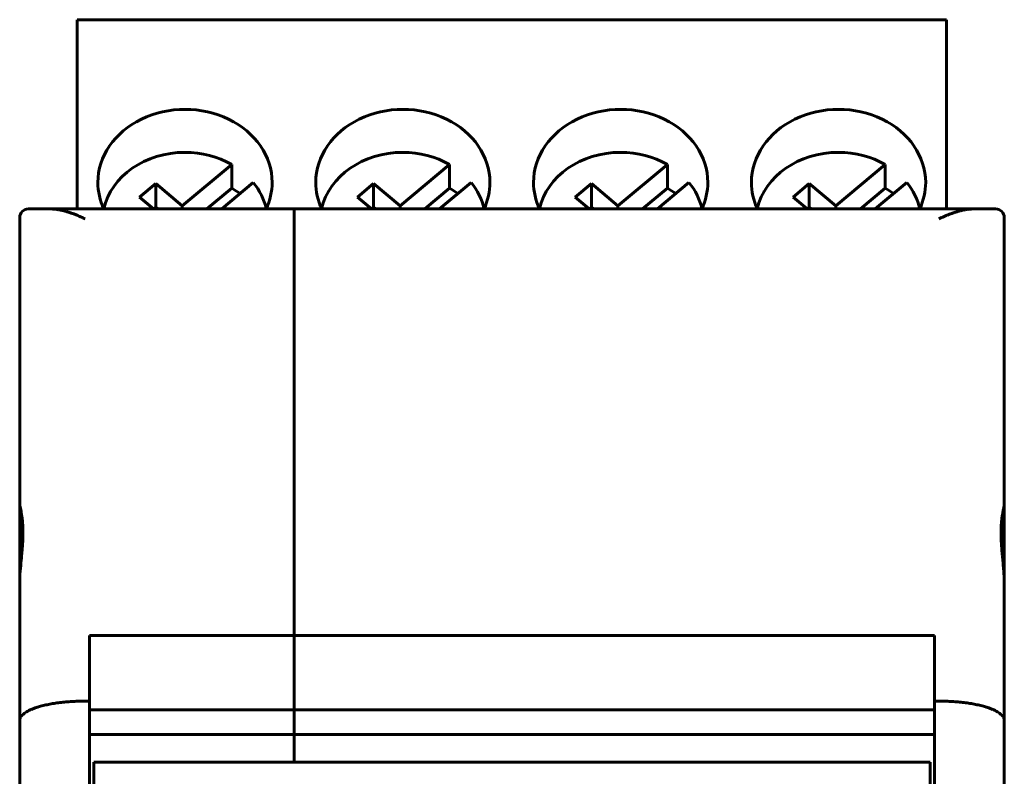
# Model space of a CAD drawing. Header units: millimetres. Extents: x -14 to 16, y -52 to 56.
# Tile 8 of 8: x -7 to 16, y 39 to 56. Entities that reach past the tile are written whole.
import ezdxf

# ---------------------------------------------------------------- set-up
doc = ezdxf.new("R2010")
doc.units = ezdxf.units.MM
doc.linetypes.add('K5LT32780', pattern=[0])

msp = doc.modelspace()

# ---------------------------------------------------------------- linework, layer by layer
at = {"color": 150, "linetype": 'K5LT32780', "lineweight": 60, "true_color": 0x0080ff}
for p, q in [((-5.77, 55.899), (14.18, 55.899)), ((-5.77, 55.808), (-5.77, 55.899)), ((14.18, 55.808), (14.18, 55.899)), ((-5.77, 55.808), (-5.77, 51.553)), ((14.18, 55.808), (14.18, 51.553)), ((-2.224, 52.575), (-3.357, 51.624)), ((-2.224, 52.03), (-2.224, 52.575)), ((2.776, 52.575), (1.643, 51.624)), ((2.776, 52.03), (2.776, 52.575)), ((7.776, 52.575), (6.643, 51.624)), ((7.776, 52.03), (7.776, 52.575)), ((12.776, 52.575), (11.643, 51.624)), ((12.776, 52.03), (12.776, 52.575)), ((-3.968, 52.137), (-4.34, 51.825)), ((-3.357, 51.624), (-3.968, 52.137)), ((-3.968, 52.137), (-3.968, 51.593)), ((-2.792, 51.553), (-2.224, 52.03)), ((-2.451, 51.553), (-1.729, 52.159)), ((1.032, 52.137), (0.66, 51.825)), ((1.643, 51.624), (1.032, 52.137)), ((1.032, 52.137), (1.032, 51.593)), ((2.208, 51.553), (2.776, 52.03)), ((2.549, 51.553), (3.271, 52.159)), ((6.032, 52.137), (5.66, 51.825)), ((6.032, 52.137), (6.032, 51.593)), ((6.643, 51.624), (6.032, 52.137)), ((7.208, 51.553), (7.776, 52.03)), ((7.549, 51.553), (8.271, 52.159)), ((11.032, 52.137), (10.66, 51.825)), ((11.643, 51.624), (11.032, 52.137)), ((11.032, 52.137), (11.032, 51.593)), ((12.208, 51.553), (12.776, 52.03)), ((12.549, 51.553), (13.271, 52.159)), ((-4.017, 51.553), (-4.34, 51.825)), ((0.983, 51.553), (0.66, 51.825)), ((5.983, 51.553), (5.66, 51.825)), ((10.983, 51.553), (10.66, 51.825)), ((-6.89, 51.553), (-6.384, 51.553)), ((-5.84, 51.553), (-6.384, 51.553)), ((-0.79, 51.553), (-5.84, 51.553)), ((-5.77, 51.553), (-5.84, 51.553)), ((-3.968, 51.593), (-4.015, 51.553)), ((-3.968, 51.593), (-3.922, 51.553)), ((-3.357, 51.624), (-3.357, 51.553)), ((-0.79, 51.553), (-0.79, 51.326)), ((14.26, 51.553), (-0.79, 51.553)), ((-0.79, 51.553), (-0.79, 51.326)), ((1.032, 51.593), (0.985, 51.553)), ((1.032, 51.593), (1.078, 51.553)), ((1.643, 51.624), (1.643, 51.553)), ((6.032, 51.593), (5.985, 51.553)), ((6.032, 51.593), (6.078, 51.553)), ((6.643, 51.624), (6.643, 51.553)), ((11.032, 51.593), (10.985, 51.553)), ((11.032, 51.593), (11.078, 51.553)), ((11.643, 51.624), (11.643, 51.553)), ((14.26, 51.553), (14.18, 51.553)), ((14.804, 51.553), (14.26, 51.553)), ((14.804, 51.553), (15.31, 51.553)), ((-7.09, 51.353), (-7.09, 44.778)), ((-0.79, 51.326), (-0.79, 41.763)), ((-0.79, 41.763), (-0.79, 51.326)), ((15.51, 51.353), (15.51, 44.778)), ((-7.09, 44.778), (-7.09, 42.953)), ((15.51, 44.778), (15.51, 43.44)), ((15.51, 43.44), (15.51, 42.953)), ((-7.09, 42.953), (-7.09, 39.809)), ((15.51, 42.953), (15.51, 39.809)), ((-5.49, 40.253), (-5.49, 41.763)), ((-0.79, 41.763), (-5.49, 41.763)), ((-0.79, 40.052), (-0.79, 41.763)), ((13.91, 41.763), (-0.79, 41.763)), ((-0.79, 41.763), (-0.79, 40.052)), ((13.91, 41.763), (13.91, 40.253)), ((-5.49, 40.253), (-5.59, 40.253)), ((-5.49, 35.374), (-5.49, 40.253)), ((13.91, 40.253), (13.91, 35.374)), ((14.01, 40.253), (13.91, 40.253)), ((-5.49, 40.052), (-0.79, 40.052)), ((-0.79, 40.052), (-0.79, 39.487)), ((-0.79, 40.052), (-0.79, 39.487)), ((-0.79, 40.052), (13.91, 40.052)), ((-7.09, 39.809), (-7.09, 33.454)), ((15.51, 39.809), (15.51, 33.454)), ((-0.79, 39.487), (-5.49, 39.487)), ((-0.79, 39.487), (-0.79, 38.853)), ((-0.79, 39.487), (-0.79, 38.853)), ((13.91, 39.487), (-0.79, 39.487)), ((-0.79, 38.853), (-5.39, 38.853)), ((-5.39, 38.853), (-5.39, 16.453)), ((-0.79, 38.853), (13.81, 38.853)), ((13.81, 16.453), (13.81, 38.853))]:
    msp.add_line(p, q, dxfattribs=at)
for centre, start, end in [((-6.89, 51.353), 90, 180), ((15.31, 51.353), 0, 90)]:
    msp.add_arc(centre, 0.2, start, end, dxfattribs=at)
for centre, major_axis, start_param, end_param in [((-3.295, 52.163), (2, 0), 0, 3.141593), ((1.705, 52.163), (2, 0), 0, 3.141593), ((6.705, 52.163), (2, 0), 0, 3.141593), ((11.705, 52.163), (2, 0), 0, 3.141593), ((-3.295, 51.261), (-1.898, 0), 4.712389, 6.095952), ((-3.295, 51.261), (-1.898, 0), 4.112452, 4.712389), ((1.705, 51.261), (-1.898, 0), 4.712389, 6.095952), ((1.705, 51.261), (-1.898, 0), 4.112452, 4.712389), ((6.705, 51.261), (-1.898, 0), 4.712389, 6.095952), ((6.705, 51.261), (-1.898, 0), 4.112452, 4.712389), ((11.705, 51.261), (-1.898, 0), 4.712389, 6.095952), ((11.705, 51.261), (-1.898, 0), 4.112452, 4.712389), ((-3.295, 52.163), (2, 0), 3.141593, 3.513501), ((-3.295, 50.716), (1.898, 0), 0.842843, 0.970859), ((-3.295, 51.261), (1.898, 0), 0.187233, 0.599937), ((-3.295, 52.163), (2, 0), 5.911277, 6.283185), ((1.705, 52.163), (2, 0), 3.141593, 3.513501), ((1.705, 50.716), (1.898, 0), 0.842843, 0.970859), ((1.705, 51.261), (1.898, 0), 0.187233, 0.599937), ((1.705, 52.163), (2, 0), 5.911277, 6.283185), ((6.705, 52.163), (2, 0), 3.141593, 3.513501), ((6.705, 50.716), (1.898, 0), 0.842843, 0.970859), ((6.705, 51.261), (1.898, 0), 0.187233, 0.599937), ((6.705, 52.163), (2, 0), 5.911277, 6.283185), ((11.705, 52.163), (2, 0), 3.141593, 3.513501), ((11.705, 50.716), (1.898, 0), 0.842843, 0.970859), ((11.705, 51.261), (1.898, 0), 0.187233, 0.599937), ((11.705, 52.163), (2, 0), 5.911277, 6.283185)]:
    msp.add_ellipse(centre, major_axis=major_axis, ratio=0.838793, start_param=start_param, end_param=end_param, dxfattribs=at)
for points, knots in [([(-5.59, 51.326), (-5.604, 51.332), (-5.631, 51.346), (-5.672, 51.364), (-5.713, 51.382), (-5.753, 51.4), (-5.792, 51.416), (-5.831, 51.431), (-5.869, 51.446), (-5.906, 51.459), (-5.943, 51.471), (-5.979, 51.483), (-6.014, 51.493), (-6.047, 51.503), (-6.08, 51.512), (-6.112, 51.519), (-6.142, 51.526), (-6.172, 51.532), (-6.201, 51.537), (-6.229, 51.542), (-6.256, 51.545), (-6.283, 51.548), (-6.309, 51.551), (-6.335, 51.552), (-6.36, 51.553), (-6.376, 51.553), (-6.384, 51.553)], [0, 0, 0, 0, 0.051024, 0.101573, 0.151664, 0.200944, 0.249818, 0.29762, 0.344733, 0.39085, 0.436662, 0.481204, 0.524792, 0.566783, 0.608156, 0.647904, 0.686657, 0.724082, 0.761174, 0.797274, 0.832725, 0.867172, 0.901253, 0.934577, 0.967491, 1, 1, 1, 1]), ([(14.804, 51.553), (14.793, 51.553), (14.769, 51.553), (14.734, 51.551), (14.699, 51.548), (14.663, 51.544), (14.628, 51.538), (14.592, 51.532), (14.557, 51.525), (14.522, 51.517), (14.487, 51.508), (14.452, 51.499), (14.418, 51.489), (14.384, 51.478), (14.351, 51.467), (14.318, 51.456), (14.286, 51.445), (14.254, 51.433), (14.223, 51.42), (14.192, 51.408), (14.161, 51.395), (14.13, 51.381), (14.1, 51.368), (14.07, 51.354), (14.04, 51.34), (14.02, 51.331), (14.01, 51.326)], [0, 0, 0, 0, 0.046313, 0.092569, 0.138747, 0.184688, 0.230499, 0.275804, 0.320758, 0.365158, 0.409356, 0.452782, 0.49562, 0.537486, 0.578953, 0.619459, 0.659388, 0.698559, 0.737542, 0.775981, 0.814068, 0.851641, 0.889063, 0.926177, 0.963155, 1, 1, 1, 1]), ([(-7.083, 43.166), (-7.077, 43.256), (-7.063, 43.417), (-7.043, 43.62), (-7.03, 43.779), (-7.022, 43.896), (-7.017, 43.996), (-7.015, 44.09), (-7.015, 44.191), (-7.019, 44.287), (-7.027, 44.39), (-7.042, 44.516), (-7.07, 44.665), (-7.088, 44.746), (-7.09, 44.775), (-7.09, 44.778)], [0, 0, 0, 0, 0.121218, 0.217786, 0.277361, 0.345405, 0.386831, 0.426542, 0.490149, 0.549964, 0.592718, 0.681762, 0.807176, 0.972763, 1, 1, 1, 1]), ([(15.51, 44.778), (15.51, 44.774), (15.51, 44.769), (15.509, 44.763), (15.508, 44.757), (15.507, 44.75), (15.506, 44.743), (15.505, 44.736), (15.504, 44.728), (15.502, 44.72), (15.501, 44.712), (15.499, 44.703), (15.497, 44.693), (15.495, 44.684), (15.493, 44.673), (15.491, 44.663), (15.488, 44.652), (15.486, 44.641), (15.484, 44.629), (15.482, 44.617), (15.479, 44.604), (15.477, 44.591), (15.474, 44.578), (15.472, 44.565), (15.47, 44.551), (15.468, 44.544), (15.467, 44.537), (15.466, 44.53), (15.465, 44.522), (15.464, 44.515), (15.463, 44.507), (15.46, 44.492), (15.458, 44.477), (15.456, 44.461), (15.454, 44.444), (15.452, 44.428), (15.45, 44.411), (15.448, 44.393), (15.447, 44.376), (15.445, 44.358), (15.443, 44.34), (15.442, 44.321), (15.441, 44.302), (15.44, 44.283), (15.439, 44.264), (15.438, 44.244), (15.437, 44.224), (15.436, 44.204), (15.436, 44.183), (15.435, 44.163), (15.435, 44.142), (15.435, 44.12), (15.435, 44.099), (15.435, 44.078), (15.436, 44.056), (15.436, 44.034), (15.437, 44.011), (15.438, 43.989), (15.439, 43.966), (15.44, 43.943), (15.441, 43.92), (15.442, 43.897), (15.443, 43.873), (15.445, 43.849), (15.447, 43.826), (15.448, 43.802), (15.45, 43.778), (15.452, 43.754), (15.454, 43.729), (15.456, 43.705), (15.458, 43.68), (15.46, 43.656), (15.463, 43.631), (15.464, 43.619), (15.465, 43.607), (15.466, 43.594), (15.467, 43.582), (15.468, 43.569), (15.47, 43.557), (15.472, 43.532), (15.474, 43.507), (15.477, 43.482), (15.479, 43.457), (15.482, 43.432), (15.484, 43.406), (15.486, 43.381), (15.488, 43.356), (15.491, 43.33), (15.493, 43.305), (15.495, 43.279), (15.497, 43.254), (15.499, 43.229), (15.501, 43.203), (15.502, 43.178), (15.504, 43.153), (15.505, 43.127), (15.506, 43.102), (15.507, 43.077), (15.508, 43.052), (15.509, 43.027), (15.51, 43.002), (15.51, 42.978), (15.51, 42.953)], [0, 0, 0, 0, 0.031164, 0.031164, 0.031164, 0.062279, 0.062279, 0.062279, 0.093503, 0.093503, 0.093503, 0.124806, 0.124806, 0.124806, 0.15615, 0.15615, 0.15615, 0.187491, 0.187491, 0.187491, 0.218783, 0.218783, 0.218783, 0.249979, 0.249979, 0.249979, 0.265528, 0.265528, 0.265528, 0.28108, 0.28108, 0.28108, 0.312284, 0.312284, 0.312284, 0.343587, 0.343587, 0.343587, 0.374943, 0.374943, 0.374943, 0.406305, 0.406305, 0.406305, 0.437628, 0.437628, 0.437628, 0.468871, 0.468871, 0.468871, 0.5, 0.5, 0.5, 0.531128, 0.531128, 0.531128, 0.562371, 0.562371, 0.562371, 0.593694, 0.593694, 0.593694, 0.625056, 0.625056, 0.625056, 0.656412, 0.656412, 0.656412, 0.687715, 0.687715, 0.687715, 0.718919, 0.718919, 0.718919, 0.734471, 0.734471, 0.734471, 0.75002, 0.75002, 0.75002, 0.781216, 0.781216, 0.781216, 0.812508, 0.812508, 0.812508, 0.843849, 0.843849, 0.843849, 0.875194, 0.875194, 0.875194, 0.906497, 0.906497, 0.906497, 0.937721, 0.937721, 0.937721, 0.968836, 0.968836, 0.968836, 1, 1, 1, 1])]:
    msp.add_open_spline(points, degree=3, knots=knots, dxfattribs=at)
msp.add_open_spline([(-7.09, 42.953), (-7.09, 43.023), (-7.087, 43.094), (-7.083, 43.166)], degree=3, dxfattribs=at)
for points in [[(-5.59, 40.253), (-6.469, 40.253), (-7.09, 40.069), (-7.09, 39.809)], [(15.51, 39.809), (15.51, 40.069), (14.889, 40.253), (14.01, 40.253)]]:
    msp.add_rational_spline(points, [1, 0.804737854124, 0.804737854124, 1], degree=3, dxfattribs=at)

doc.saveas('drawing.dxf')
